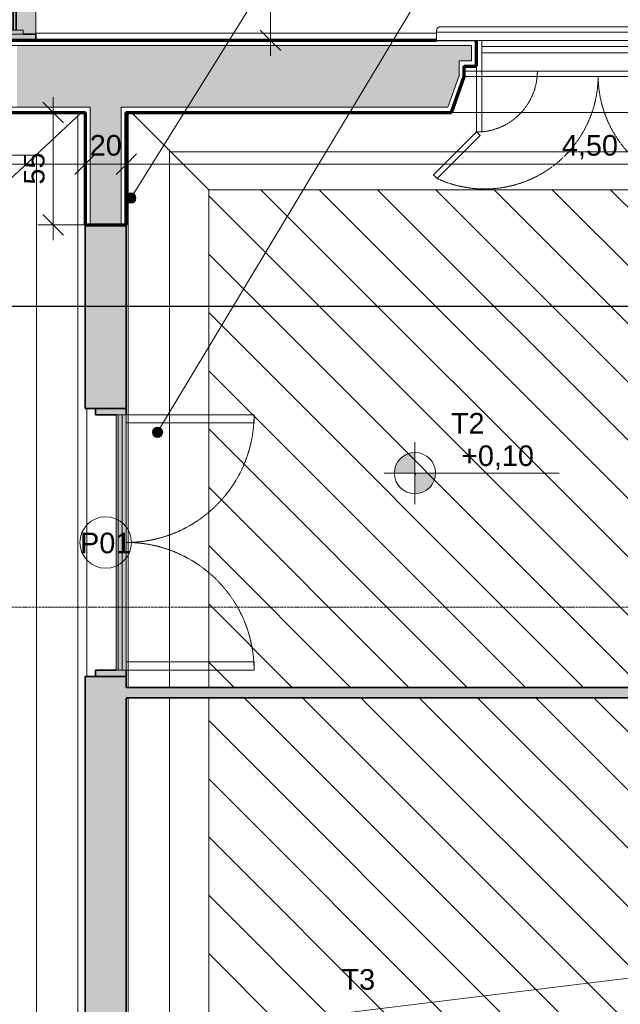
# Model space of a CAD drawing. Header units: millimetres. Extents: x -34717 to 9622, y -21919 to 4394.
# Tile 49 of 67: x -2019 to 896, y -7836 to -3058. Entities that reach past the tile are written whole.
import ezdxf

# ---------------------------------------------------------------- set-up
doc = ezdxf.new("R2010")
doc.units = ezdxf.units.MM
for name, pattern in [('_Tracejado médio', [4, 3, -1]), ('_Tracejado pequeno', [2.25, 1.5, -0.75]), ('_Traço - ponto', [16, 12, -2, 0, -2])]:
    doc.linetypes.add(name, pattern=pattern)
for name, color, linetype, lineweight in [('A-ANNO-DIMS', 211, 'Continuous', 9), ('A-ANNO-DIMS-50', 211, 'Continuous', 9), ('A-DOOR', 31, 'Continuous', 25), ('A-DOOR-HDLN', 31, 'Continuous', 25), ('A-DOOR-IDEN', 31, 'Continuous', 9), ('A-FLOR', 192, 'Continuous', 25), ('A-FLOR-PATT', 8, 'Continuous', 25), ('A-GENM', 13, 'Continuous', 25), ('A-GLAZ', 151, 'Continuous', 18), ('A-GLAZ-HDLN', 1, '_Tracejado pequeno', 18), ('A-WALL', 113, 'Continuous', 25), ('A-WALL-PATT', 111, 'Continuous', 25), ('G-ANNO-DIMS', 111, 'Continuous', 9), ('G-ANNO-SYMB', 111, 'Continuous', 9), ('G-ANNO-TEXT', 231, 'Continuous', 9), ('I-WALL', 2, 'Continuous', 25), ('S-GRID', 1, 'Continuous', 9)]:
    doc.layers.add(name, color=color, linetype=linetype, lineweight=lineweight)
doc.styles.add('Arial_4', font='arial.ttf', dxfattribs={"height": 100})
doc.dimstyles.new('Diagonal_-_2_0mm_Arial', dxfattribs={"dimscale": 304.8, "dimtxt": 102.02594, "dimasz": 0.328084, "dimexe": 0.246063, "dimexo": 0.0625, "dimgap": 0.024606, "dimtad": 1, "dimlfac": 0.001, "dimrnd": 0.01, "dimzin": 0, "dimdsep": 46, "dimtxsty": 'Arial_4', "dimblk1": 'OBLIQUE', "dimblk2": 'OBLIQUE', "dimsah": 1, "dimcen": 0.09, "dimdle": 0.246063, "dimadec": 0, "dimazin": 0, "dimtfac": 1, "dimtdec": 4, "dimtix": 1, "dimtmove": 0, "dimatfit": 3, "dimfxl": 0.492126, "dimfxlon": 1, "dimtvp": 1, "dimtolj": 1, "dimtzin": 0, "dimarcsym": 2})
doc.dimstyles.new('Diagonal_-_2_0mm_Arial_2', dxfattribs={"dimscale": 304.8, "dimtxt": 102.02594, "dimasz": 0.328084, "dimexe": 0.246063, "dimexo": 0.0625, "dimgap": 0.024606, "dimtad": 1, "dimdec": 0, "dimlfac": 0.1, "dimdsep": 46, "dimtxsty": 'Arial_4', "dimblk1": 'OBLIQUE', "dimblk2": 'OBLIQUE', "dimsah": 1, "dimcen": 0.09, "dimdle": 0.246063, "dimadec": 0, "dimazin": 0, "dimtfac": 1, "dimtdec": 4, "dimtix": 1, "dimtmove": 0, "dimatfit": 3, "dimfxl": 0.492126, "dimfxlon": 1, "dimtvp": 1, "dimtolj": 1, "dimtzin": 0, "dimarcsym": 2})

# ---------------------------------------------------------------- blocks, each defined once
blk = doc.blocks.new('porta dupla - P01 - 1_30 x 2_60 m-4336735-PLANTA TÉRREO - MANTER _ DEMOLIR')
at = {"layer": 'A-DOOR', "linetype": '_Tracejado médio', "lineweight": 18}
h = blk.add_hatch(color=21, dxfattribs=at)
h.paths.add_polyline_path([(650, 100), (620, 100), (620, -50), (650, -50), (650, 80)], flags=0)
h.paths.add_polyline_path([(-620, 50), (-620, 100), (-650, 100), (-650, -50), (-620, -50)], flags=0)
h = blk.add_hatch(color=41, dxfattribs=at)
h.paths.add_polyline_path([(620, 60), (-620, 60), (-620, 50), (620, 50)], flags=0)
h.paths.add_polyline_path([(620, 80), (620, 100), (-620, 100), (-620, 80), (600, 80)], flags=0)
blk.add_hatch(color=41, dxfattribs=at).paths.add_polyline_path([(620, 80), (-620, 80), (-620, 60), (620, 60)], flags=0)
at = {"layer": 'A-DOOR', "color": 40, "linetype": '_Tracejado médio', "lineweight": 18}
for p, q in [((-580, 720), (-620, 720)), ((-620, 720), (-620, 100)), ((-580, 100), (-580, 720)), ((580, 100), (580, 720)), ((580, 720), (620, 720)), ((620, 720), (620, 100)), ((-620, 100), (-580, 100)), ((-620, 100), (620, 100)), ((-620, 100), (-620, 80)), ((620, 100), (580, 100)), ((620, 100), (620, 80)), ((-620, 80), (620, 80)), ((-620, 80), (-620, 60)), ((-620, 60), (-620, 50)), ((-620, 60), (620, 60)), ((620, 50), (-620, 50)), ((620, 60), (620, 80)), ((620, 60), (620, 50))]:
    blk.add_line(p, q, dxfattribs=at)
at = {"layer": 'A-DOOR', "color": 30, "linetype": '_Tracejado médio', "lineweight": 35}
for p, q in [((-650, 100), (-620, 100)), ((620, 100), (650, 100)), ((-620, 50), (-620, -50)), ((620, -50), (620, 50)), ((-620, -50), (-650, -50)), ((650, -50), (620, -50))]:
    blk.add_line(p, q, dxfattribs=at)
at = {"layer": 'A-DOOR-HDLN', "color": 40, "linetype": '_Tracejado médio', "lineweight": 18}
for centre, start, end in [((-620, 100), 360, 90), ((620, 100), 90, 180)]:
    blk.add_arc(centre, 620, start, end, dxfattribs=at)
blk = doc.blocks.new('Window_CV - Window_CV - 1 divisão-4329170-PLANTA TÉRREO - MANTER _ DEMOLIR')
at = {"layer": 'A-GLAZ'}
for p, q in [((-565, 145), (-565, 175)), ((-565, 145), (-565, 115)), ((565, 145), (-565, 145)), ((565, 175), (565, 145)), ((565, 115), (565, 145)), ((-565, 25), (-565, 115)), ((565, 115), (-565, 115)), ((565, 115), (565, 25)), ((-590, 25), (-590, 50)), ((-590, 50), (-590, 25)), ((590, 50), (590, 25)), ((590, 25), (590, 50)), ((-650, 25), (-590, 25)), ((-590, -269.6), (-590, 25)), ((-590, 25), (-565, 25)), ((-590, 25), (-565, 25)), ((-565, 25), (-565, -269.6)), ((565, 25), (-565, 25)), ((565, 25), (565, -270.4)), ((590, 25), (565, 25)), ((565, 25), (590, 25)), ((590, -270.4), (590, 25)), ((590, 25), (650, 25)), ((-798.6, -478.2), (-590, -269.6)), ((-590, -269.6), (-572.3, -287.3)), ((-565, -269.6), (-590, -269.6)), ((565, -270.4), (590, -270.4)), ((590, -270.4), (572.3, -288.1)), ((798.6, -479), (590, -270.4)), ((-572.3, -287.3), (-780.9, -495.9)), ((572.3, -288.1), (780.9, -496.7)), ((-780.9, -495.9), (-798.6, -478.2)), ((780.9, -496.7), (798.6, -479))]:
    blk.add_line(p, q, dxfattribs=at)
at = {"layer": 'A-GLAZ-HDLN'}
for centre, radius, start, end in [((-590, 25), 295, 274.8614, 360), ((590, 25), 295, 180, 265.1386), ((-550.7, 4.5), 550.8, 245.2954, 359.5346), ((551.4, 4.8), 551.5, 180.4963, 294.5899)]:
    blk.add_arc(centre, radius, start, end, dxfattribs=at)
blk = doc.blocks.new('ornamento esquadrias - ornamento esquadrias-4133635-PLANTA TÉRREO - MANTER _ DEMOLIR')
at = {"layer": 'A-GENM', "lineweight": 18}
for p, q in [((3348.9, -6098.2), (3348.9, -4528.8)), ((3348.9, -4528.8), (3388.9, -4528.8)), ((3388.9, -4528.8), (3388.9, -6098.2)), ((3413.9, -6081.1), (3413.9, -4545.8)), ((3348.9, -6098.2), (3388.9, -6098.2))]:
    blk.add_line(p, q, dxfattribs=at)
for points, knots in [([(3388.9, -4528.8), (3391.1, -4528.8), (3394.4, -4529), (3398.5, -4529.7), (3401.4, -4530.4), (3404, -4531.3), (3406.4, -4532.4), (3408.1, -4533.5), (3409.3, -4534.5), (3410.6, -4535.8), (3411.6, -4537.2), (3412.4, -4538.6), (3412.8, -4539.5), (3413.3, -4540.8), (3413.6, -4542.4), (3413.9, -4544.5), (3413.9, -4546.2), (3413.8, -4547.4)], [0, 0, 0, 0, 0.142857, 0.214286, 0.285714, 0.357143, 0.428571, 0.5, 0.535714, 0.571429, 0.678571, 0.705357, 0.732143, 0.785714, 0.839286, 0.892857, 1, 1, 1, 1]), ([(3413.8, -6079.6), (3414, -6081.1), (3413.9, -6083.4), (3413.3, -6086.2), (3412.7, -6087.9), (3412, -6089.1), (3411.3, -6090.3), (3410.4, -6091.5), (3409.3, -6092.5), (3408.1, -6093.5), (3406.6, -6094.5), (3404.7, -6095.4), (3402.1, -6096.4), (3399.3, -6097.2), (3396.2, -6097.7), (3393, -6098.1), (3390.6, -6098.2), (3388.9, -6098.2)], [0, 0, 0, 0, 0.142857, 0.214286, 0.285714, 0.321429, 0.357143, 0.428571, 0.464286, 0.5, 0.571429, 0.625, 0.678571, 0.785714, 0.839286, 0.892857, 1, 1, 1, 1])]:
    blk.add_open_spline(points, degree=3, knots=knots, dxfattribs=at)
blk = doc.blocks.new('JANELA - Paineis _1x3_ 0_50 x _80-4010621-PLANTA TÉRREO - MANTER _ DEMOLIR')
at = {"layer": 'A-GENM', "linetype": '_Tracejado médio', "lineweight": 18}
for points in [[(-220, -30), (-200, -30), (-200, 30), (-220, 30)], [(200, -30), (220, -30), (220, 30), (200, 30)]]:
    blk.add_hatch(color=41, dxfattribs=at).paths.add_polyline_path(points, flags=0)
at = {"layer": 'A-GLAZ', "linetype": '_Tracejado médio'}
h = blk.add_hatch(color=21, dxfattribs=at)
h.paths.add_polyline_path([(220, -90), (250, -90), (250, 90), (220, 90), (220, -30)], flags=0)
h.paths.add_polyline_path([(-250, -90), (-220, -90), (-220, 90), (-250, 90), (-250, -30)], flags=0)
h = blk.add_hatch(color=41, dxfattribs=at)
h.paths.add_polyline_path([(200, -90), (220, -90), (220, -30), (200, -30), (200, -20), (-200, -20), (-200, -30), (-220, -30), (-220, -90), (-118.9, -90)], flags=0)
h.paths.add_polyline_path([(-200, -5), (200, -5), (200, 30), (220, 30), (220, 90), (-220, 90), (-220, 30), (-200, 30)], flags=0)
blk.add_hatch(color=21, dxfattribs=at).paths.add_polyline_path([(200, -20), (200, -5), (-200, -5), (-200, -20), (-118.9, -20)], flags=0)
at = {"layer": 'A-GENM', "color": 40, "linetype": '_Tracejado médio', "lineweight": 18}
for p, q in [((-200, 30), (-220, 30)), ((-220, 30), (-220, -30)), ((-200, -30), (-200, 30)), ((220, 30), (200, 30)), ((200, 30), (200, -30)), ((220, -30), (220, 30)), ((-220, -30), (-200, -30)), ((200, -30), (220, -30))]:
    blk.add_line(p, q, dxfattribs=at)
at = {"layer": 'A-GLAZ', "color": 30, "linetype": '_Tracejado médio', "lineweight": 35}
for p, q in [((-220, 90), (-250, 90)), ((-250, 90), (-250, -90)), ((-220, 30), (-220, 90)), ((250, 90), (220, 90)), ((220, 90), (220, 30)), ((250, -90), (250, 90)), ((-220, -90), (-220, -30)), ((200, -5), (-200, -5)), ((-200, -20), (200, -20)), ((220, -30), (220, -90)), ((-250, -90), (-220, -90)), ((220, -90), (250, -90))]:
    blk.add_line(p, q, dxfattribs=at)
at = {"layer": 'A-GLAZ', "color": 40, "linetype": '_Tracejado médio'}
for p, q in [((-220, 90), (220, 90)), ((220, -90), (-220, -90))]:
    blk.add_line(p, q, dxfattribs=at)
at = {"layer": 'A-GLAZ-HDLN', "color": 40, "linetype": '_Tracejado médio'}
for p, q in [((-250, -90), (-250, 90)), ((-250, 90), (-220, 90)), ((-220, 90), (-220, -90)), ((220, -90), (220, 90)), ((220, 90), (250, 90)), ((250, 90), (250, -90)), ((-200, -20), (-200, -5)), ((-200, -5), (200, -5)), ((200, -20), (-200, -20)), ((200, -5), (200, -20)), ((-220, -90), (-250, -90)), ((250, -90), (220, -90))]:
    blk.add_line(p, q, dxfattribs=at)
blk = doc.blocks.new('Embasamento - Embasamento-4325691-PLANTA TÉRREO - MANTER _ DEMOLIR')
at = {"layer": 'A-GENM', "lineweight": 18}
blk.add_line((-1941.1, -3123.5), (4.2, -3123.5), dxfattribs=at)
blk = doc.blocks.new('DIMBLOCK29-PLANTA TÉRREO - MANTER _ DEMOLIR')
at = {"layer": 'A-ANNO-DIMS-50'}
for p, q in [((-1701.1, -3609.9), (-1701.1, -3834.9)), ((-1701.1, -3759.9), (-1701.1, -3609.9)), ((-1501.1, -3609.9), (-1501.1, -3834.9)), ((-1501.1, -3759.9), (-1501.1, -3609.9)), ((-1776.1, -3759.9), (-1501.1, -3759.9))]:
    blk.add_line(p, q, dxfattribs=at)
at = {"layer": 'A-ANNO-DIMS-50', "lineweight": 18}
for p, q in [((-1701.1, -3759.9), (-1651.1, -3709.9)), ((-1501.1, -3759.9), (-1451.1, -3709.9)), ((-1701.1, -3759.9), (-1751.1, -3809.9)), ((-1501.1, -3759.9), (-1551.1, -3809.9))]:
    blk.add_line(p, q, dxfattribs=at)
at = {"layer": 'A-ANNO-DIMS-50', "color": 0, "insert": (-1678.7, -3617.8), "char_height": 100, "width": 186.088, "attachment_point": 1, "line_spacing_factor": 0.941778, "style": 'Arial_4'}
blk.add_mtext('20', dxfattribs=at)
blk = doc.blocks.new('_Oblique')
at = {"color": 0, "linetype": 'ByBlock', "lineweight": -2}
blk.add_line((-0.5, -0.5), (0.5, 0.5), dxfattribs=at)
blk = doc.blocks.new('DIMBLOCK30-PLANTA TÉRREO - MANTER _ DEMOLIR')
at = {"layer": 'A-ANNO-DIMS-50'}
for p, q in [((-1501.1, -3609.9), (-1501.1, -3834.9)), ((-1501.1, -3759.9), (-1501.1, -3609.9)), ((2998.9, -3609.9), (2998.9, -3834.9)), ((2998.9, -3759.9), (2998.9, -3609.9)), ((-1501.1, -3759.9), (3073.9, -3759.9))]:
    blk.add_line(p, q, dxfattribs=at)
at = {"layer": 'A-ANNO-DIMS-50', "lineweight": 18}
for p, q in [((-1501.1, -3759.9), (-1451.1, -3709.9)), ((2998.9, -3759.9), (3048.9, -3709.9)), ((-1501.1, -3759.9), (-1551.1, -3809.9)), ((2998.9, -3759.9), (2948.9, -3809.9))]:
    blk.add_line(p, q, dxfattribs=at)
at = {"layer": 'A-ANNO-DIMS-50', "color": 0, "insert": (613.2, -3617.8), "char_height": 100, "width": 325.653, "attachment_point": 1, "line_spacing_factor": 0.941778, "style": 'Arial_4'}
blk.add_mtext('4,50', dxfattribs=at)
blk = doc.blocks.new('DIMBLOCK85-PLANTA TÉRREO - MANTER _ DEMOLIR')
at = {"layer": 'A-ANNO-DIMS-50', "lineweight": 18}
for p, q in [((-801.4, -2658.5), (-851.4, -2608.5)), ((-801.4, -2658.5), (-751.4, -2708.5)), ((-801.4, -3158.5), (-851.4, -3108.5)), ((-801.4, -3158.5), (-751.4, -3208.5))]:
    blk.add_line(p, q, dxfattribs=at)
at = {"layer": 'A-ANNO-DIMS-50'}
for p, q in [((-951.4, -2658.5), (-726.4, -2658.5)), ((-801.4, -2658.5), (-951.4, -2658.5)), ((-801.4, -2658.5), (-801.4, -3233.5)), ((-651.4, -3158.5), (-876.4, -3158.5)), ((-801.4, -3158.5), (-651.4, -3158.5))]:
    blk.add_line(p, q, dxfattribs=at)
at = {"layer": 'A-ANNO-DIMS-50', "color": 0, "insert": (-943.5, -2986), "char_height": 100, "width": 186.088, "attachment_point": 1, "rotation": 90, "line_spacing_factor": 0.941778, "style": 'Arial_4'}
blk.add_mtext('50', dxfattribs=at)
blk = doc.blocks.new('DIMBLOCK118-PLANTA TÉRREO - MANTER _ DEMOLIR')
at = {"layer": 'A-ANNO-DIMS-50'}
for p, q in [((-6421.1, -3609.9), (-6421.1, -3834.9)), ((-6421.1, -3759.9), (-6421.1, -3609.9)), ((-1701.1, -3609.9), (-1701.1, -3834.9)), ((-1701.1, -3759.9), (-1701.1, -3609.9)), ((-6496.1, -3759.9), (-1626.1, -3759.9))]:
    blk.add_line(p, q, dxfattribs=at)
at = {"layer": 'A-ANNO-DIMS-50', "lineweight": 18}
for p, q in [((-6421.1, -3759.9), (-6371.1, -3709.9)), ((-1701.1, -3759.9), (-1651.1, -3709.9)), ((-6421.1, -3759.9), (-6471.1, -3809.9)), ((-1701.1, -3759.9), (-1751.1, -3809.9))]:
    blk.add_line(p, q, dxfattribs=at)
at = {"layer": 'A-ANNO-DIMS-50', "color": 0, "insert": (-4196.8, -3617.8), "char_height": 100, "width": 325.653, "attachment_point": 1, "line_spacing_factor": 0.941778, "style": 'Arial_4'}
blk.add_mtext('4,72', dxfattribs=at)
blk = doc.blocks.new('TAG-Porta - Ref_ Porta-2416850-PLANTA TÉRREO - MANTER _ DEMOLIR')
at = {"layer": 'A-DOOR-IDEN'}
blk.add_circle((0, 0), 2.5, dxfattribs=at)
blk = doc.blocks.new('Spot Elevations - Spot elevation - Planta-10655-PLANTA TÉRREO - MANTER _ DEMOLIR')
at = {"layer": 'G-ANNO-DIMS'}
h = blk.add_hatch(color=256, dxfattribs=at)
edge = h.paths.add_edge_path(flags=0)
edge.add_line((0, 0), (-2, 0))
edge.add_arc((0, 0), 2, 90, 180, ccw=False)
edge.add_line((0, 2), (0, 0))
h = blk.add_hatch(color=256, dxfattribs=at)
edge = h.paths.add_edge_path(flags=0)
edge.add_line((0, 0), (2, 0))
edge.add_arc((0, 0), 2, 270, 360, ccw=False)
edge.add_line((0, -2), (0, 0))
for p, q in [((0, -3), (0, 3)), ((-3, 0), (14, 0))]:
    blk.add_line(p, q, dxfattribs=at)
blk.add_circle((0, 0), 2, dxfattribs=at)
blk = doc.blocks.new('DIMBLOCK205-PLANTA TÉRREO - MANTER _ DEMOLIR')
at = {"layer": 'A-ANNO-DIMS-50'}
for p, q in [((-1856.3, -4128.5), (-1856.3, -3433.5)), ((-2006.3, -3508.5), (-1781.3, -3508.5)), ((-1856.3, -3508.5), (-2006.3, -3508.5)), ((-1706.3, -4053.5), (-1931.3, -4053.5)), ((-1856.3, -4053.5), (-1706.3, -4053.5))]:
    blk.add_line(p, q, dxfattribs=at)
at = {"layer": 'A-ANNO-DIMS-50', "lineweight": 18}
for p, q in [((-1856.3, -3508.5), (-1906.3, -3458.5)), ((-1856.3, -3508.5), (-1806.3, -3558.5)), ((-1856.3, -4053.5), (-1906.3, -4003.5)), ((-1856.3, -4053.5), (-1806.3, -4103.5))]:
    blk.add_line(p, q, dxfattribs=at)
at = {"layer": 'A-ANNO-DIMS-50', "color": 0, "insert": (-1998.4, -3858.5), "char_height": 100, "width": 186.088, "attachment_point": 1, "rotation": 90, "line_spacing_factor": 0.941778, "style": 'Arial_4'}
blk.add_mtext('55', dxfattribs=at)

msp = doc.modelspace()

# ---------------------------------------------------------------- hatches: boundary and pattern name
at = {"layer": 'A-FLOR-PATT', "lineweight": 18}
h = msp.add_hatch(dxfattribs=at)
h.set_pattern_fill('FP_41', color=256, style=0, pattern_type=2)
h.set_pattern_definition([(0, (-129, 84.3), (0, 200), [])])
h.paths.add_polyline_path([(-2121.115, -3883.492), (-1718.977, -3508.492), (-6421.115, -3508.492), (-6046.115, -3883.492), (-2964.04, -3883.492)], flags=0)
h = msp.add_hatch(dxfattribs=at)
h.set_pattern_fill('FP_36', color=256, style=0, pattern_type=2)
h.set_pattern_definition([(270, (2263.15, -5927.86), (200, 1e-14), [])])
h.paths.add_polyline_path([(-1721.115, -9418.492), (-1701.115, -9418.492), (-1701.115, -6245.021), (-1692.167, -6245.021), (-1692.167, -4945.021), (-1701.115, -4945.021), (-1701.115, -3508.492), (-1719.579, -3509.053), (-2121.115, -3883.492), (-2121.115, -9018.492), (-1778.909, -9360.697)], flags=0)
h = msp.add_hatch(dxfattribs=at)
h.set_pattern_fill('FP_37', color=256, style=0, pattern_type=2)
h.set_pattern_definition([(90, (-7491.88, -4997.1), (-200, 1e-14), [])])
h.paths.add_polyline_path([(-1501.115, -9418.492), (-1101.115, -9018.492), (-1101.115, -6348.492), (-1501.115, -6348.492), (-1501.115, -9032.492)], flags=0)
h.paths.add_polyline_path([(-1501.115, -6298.492), (-1101.115, -6298.492), (-1101.115, -3883.492), (-1476.115, -3508.492), (-1501.115, -3508.492), (-1501.115, -6296.902)], flags=0)
h = msp.add_hatch(dxfattribs=at)
h.set_pattern_fill('FP_39', color=256, style=0, pattern_type=2)
h.set_pattern_definition([(0, (-129, 100), (0, 200), [])])
h.paths.add_polyline_path([(-1101.115, -3883.492), (2598.885, -3883.492), (2997.323, -3508.492), (-1476.115, -3508.492), (-1423.295, -3561.312)], flags=0)
h = msp.add_hatch(dxfattribs=at)
h.set_pattern_fill('FP_23', color=256, style=0, pattern_type=2)
h.set_pattern_definition([(315, (-7844.11, -11029.7), (141.4214, 141.4214), [])])
h.paths.add_polyline_path([(-1101.115, -9018.492), (2598.885, -9018.492), (2598.885, -6348.492), (-1101.115, -6348.492), (-1101.115, -8641.693)], flags=0)
h.paths.add_polyline_path([(-1101.115, -6298.492), (2598.885, -6298.492), (2598.885, -3883.492), (-1101.115, -3883.492), (-1101.115, -6296.902)], flags=0)
at = {"layer": 'A-WALL-PATT'}
h = msp.add_hatch(color=256, dxfattribs=at)
h.paths.add_polyline_path([(2727.241, -3483.492), (3023.885, -3483.492), (3023.885, -3183.492), (1403.885, -3183.492), (1403.885, -3258.492), (1463.885, -3258.492), (1463.885, -3333.492), (1465.372, -3333.492), (1517.872, -3483.492), (2094.876, -3483.492)], flags=0)
h.paths.add_polyline_path([(59.898, -3483.492), (112.398, -3333.492), (113.885, -3333.492), (113.885, -3258.492), (173.885, -3258.492), (173.885, -3183.492), (-2031.115, -3183.492), (-2031.115, -3483.492), (-434.582, -3483.492)], flags=0)
msp.add_hatch(color=256, dxfattribs=at).paths.add_polyline_path([(-1526.115, -4053.492), (-1526.115, -3483.492), (-1676.115, -3483.492), (-1676.115, -4053.492)], flags=0)
at = {"layer": 'A-WALL-PATT', "lineweight": 18}
h = msp.add_hatch(color=21, dxfattribs=at)
h.paths.add_polyline_path([(-1699.311, -8873.492), (-1501.115, -8873.492), (-1501.115, -6245.021), (-1701.115, -6245.021), (-1701.115, -8873.492)], flags=0)
h.paths.add_polyline_path([(-1501.115, -4945.021), (-1501.115, -4053.492), (-1701.115, -4053.492), (-1701.115, -4945.021)], flags=0)
msp.add_hatch(color=21, dxfattribs=at).paths.add_polyline_path([(2998.885, -6348.492), (2998.885, -6298.492), (-1501.115, -6298.492), (-1501.115, -6348.492), (2094.876, -6348.492)], flags=0)
at = {"layer": 'G-ANNO-TEXT'}
h = msp.add_hatch(color=7, dxfattribs=at)
edge = h.paths.add_edge_path(flags=0)
edge.add_arc((-1479.239, -3923.912), 25, 0, 360)
h = msp.add_hatch(color=7, dxfattribs=at)
edge = h.paths.add_edge_path(flags=0)
edge.add_arc((-1349.698, -5060.602), 25, 0, 360)

# ---------------------------------------------------------------- linework, layer by layer
at = {"layer": 'A-FLOR', "lineweight": 18}
for p, q in [((-1718.977, -3508.492), (-2121.115, -3883.492)), ((-1101.115, -3883.492), (-1476.155, -3508.452)), ((-1101.115, -6298.492), (-1101.115, -3883.492)), ((-1101.115, -3883.492), (2598.885, -3883.492)), ((-1692.167, -6245.021), (-1692.167, -4945.021)), ((-1101.115, -9018.492), (-1101.115, -6348.492))]:
    msp.add_line(p, q, dxfattribs=at)
at = {"layer": 'A-WALL', "lineweight": 18}
for p, q in [((196.385, -3160.992), (-3478.615, -3160.992)), ((173.885, -3183.492), (-3456.115, -3183.492)), ((173.885, -3258.492), (173.885, -3183.492)), ((196.385, -3280.992), (196.385, -3160.992)), ((113.885, -3258.492), (173.885, -3258.492)), ((113.885, -3333.492), (113.885, -3258.492)), ((136.385, -3280.992), (196.385, -3280.992)), ((136.385, -3333.492), (136.385, -3280.992)), ((59.898, -3483.492), (112.398, -3333.492)), ((75.861, -3505.992), (136.236, -3333.492)), ((113.885, -3333.492), (112.398, -3333.492)), ((138.885, -3333.492), (1438.885, -3333.492)), ((-3402.128, -3483.492), (-1676.115, -3483.492)), ((-1676.115, -4053.492), (-1676.115, -3483.492)), ((-1526.115, -4053.492), (-1526.115, -3483.492)), ((-1526.115, -3483.492), (59.898, -3483.492)), ((-3418.091, -3505.992), (-1698.615, -3505.992)), ((-1698.615, -4053.492), (-1698.615, -3505.992)), ((-1503.615, -4053.492), (-1503.615, -3505.992)), ((-1503.615, -3505.992), (75.861, -3505.992)), ((1500.135, -3508.492), (77.635, -3508.492))]:
    msp.add_line(p, q, dxfattribs=at)
at = {"layer": 'A-WALL', "lineweight": 70}
for p, q in [((4.192, -3158.492), (-2921.115, -3158.492)), ((198.885, -3283.492), (198.885, -3158.492)), ((138.885, -3333.492), (138.885, -3283.492)), ((138.885, -3283.492), (198.885, -3283.492)), ((77.635, -3508.492), (138.885, -3333.492)), ((-3419.865, -3508.492), (-1701.115, -3508.492)), ((-1701.115, -3508.492), (-1701.115, -4053.492)), ((-1501.115, -4053.492), (-1501.115, -3508.492)), ((-1501.115, -3508.492), (77.635, -3508.492)), ((-1701.115, -4053.492), (-1501.115, -4053.492))]:
    msp.add_line(p, q, dxfattribs=at)
at = {"layer": 'A-WALL', "color": 30, "linetype": '_Tracejado médio', "lineweight": 35}
for p, q in [((-1701.115, -4053.492), (-1701.115, -4945.021)), ((-1501.115, -4053.492), (-1701.115, -4053.492)), ((-1501.115, -4945.021), (-1501.115, -4053.492)), ((-1701.115, -4945.021), (-1501.115, -4945.021)), ((-1701.115, -6245.021), (-1701.115, -8873.492)), ((-1501.115, -6245.021), (-1701.115, -6245.021)), ((-1501.115, -6298.492), (-1501.115, -6245.021)), ((-1501.115, -8873.492), (-1501.115, -6348.492))]:
    msp.add_line(p, q, dxfattribs=at)
at = {"layer": 'G-ANNO-DIMS'}
for p, q in [((-97.057, -5258.742), (-100.299, -5258.742)), ((-97.057, -5266.758), (-97.057, -5258.742))]:
    msp.add_line(p, q, dxfattribs=at)
at = {"layer": 'G-ANNO-SYMB', "lineweight": 25}
msp.add_line((6430.214, -4449.309), (-33917.121, -4449.309), dxfattribs=at)
at = {"layer": 'G-ANNO-TEXT', "color": 7}
for p, q in [((-1479.239, -3923.912), (-51.416, -1633.886)), ((-1349.698, -5060.602), (409.533, -2134.337)), ((-1476.115, -8004.547), (4676.754, -7250.733))]:
    msp.add_line(p, q, dxfattribs=at)
for centre in [(-1479.239, -3923.912), (-1349.698, -5060.602)]:
    msp.add_circle(centre, 25, dxfattribs=at)
at = {"layer": 'I-WALL', "color": 30, "linetype": '_Tracejado médio', "lineweight": 35}
for p, q in [((2998.885, -6298.492), (-1501.115, -6298.492)), ((-1501.115, -6348.492), (2998.885, -6348.492))]:
    msp.add_line(p, q, dxfattribs=at)
at = {"layer": 'S-GRID', "linetype": '_Traço - ponto'}
msp.add_line((6504.181, -5908.492), (-33608.19, -5908.492), dxfattribs=at)

# ---------------------------------------------------------------- block references
at = {"layer": 'A-DOOR', "color": 40, "linetype": '_Tracejado médio', "lineweight": 18, "rotation": 269.9999999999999}
msp.add_blockref('porta dupla - P01 - 1_30 x 2_60 m-4336735-PLANTA TÉRREO - MANTER _ DEMOLIR', (-1601.115, -5595.021), dxfattribs=at)
at = {"layer": 'A-DOOR-IDEN', "xscale": 49.99999999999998, "yscale": 49.99999999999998, "zscale": 49.99999999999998}
msp.add_blockref('TAG-Porta - Ref_ Porta-2416850-PLANTA TÉRREO - MANTER _ DEMOLIR', (-1601.115, -5595.021), dxfattribs=at)
at = {"layer": 'A-GENM', "lineweight": 18}
msp.add_blockref('Embasamento - Embasamento-4325691-PLANTA TÉRREO - MANTER _ DEMOLIR', (0, 0), dxfattribs=at)
at = {"layer": 'A-GENM', "lineweight": 18, "rotation": 89.99999999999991}
msp.add_blockref('ornamento esquadrias - ornamento esquadrias-4133635-PLANTA TÉRREO - MANTER _ DEMOLIR', (-4524.607, -6507.377), dxfattribs=at)
at = {"layer": 'A-GLAZ', "color": 40, "linetype": '_Tracejado médio', "rotation": 269.9999999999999}
msp.add_blockref('JANELA - Paineis _1x3_ 0_50 x _80-4010621-PLANTA TÉRREO - MANTER _ DEMOLIR', (-2031.115, -2908.492), dxfattribs=at)
at = {"layer": 'A-GLAZ'}
msp.add_blockref('Window_CV - Window_CV - 1 divisão-4329170-PLANTA TÉRREO - MANTER _ DEMOLIR', (788.885, -3333.492), dxfattribs=at)
at = {"layer": 'G-ANNO-DIMS', "xscale": 49.99999999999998, "yscale": 49.99999999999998, "zscale": 49.99999999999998}
msp.add_blockref('Spot Elevations - Spot elevation - Planta-10655-PLANTA TÉRREO - MANTER _ DEMOLIR', (-100.299, -5258.742), dxfattribs=at)

# ---------------------------------------------------------------- texts
at = {"layer": 'A-DOOR-IDEN', "insert": (-1725.339, -5547.676), "char_height": 100, "width": 308.64969, "attachment_point": 1, "style": 'Arial_4'}
msp.add_mtext('P01', dxfattribs=at)
at = {"layer": 'G-ANNO-DIMS', "insert": (123.714, -5124.21), "char_height": 100, "width": 422.3698, "attachment_point": 1, "line_spacing_factor": 0.941778, "style": 'Arial_4'}
msp.add_mtext('+0,10', dxfattribs=at)
at = {"layer": 'G-ANNO-TEXT', "color": 7, "char_height": 100, "width": 200.42188, "attachment_point": 1, "style": 'Arial_4'}
for s, insert in [('T2', (74.573, -4966.689)), ('T3', (-456.574, -7665.673))]:
    msp.add_mtext(s, dxfattribs=dict(at, insert=insert))

# ---------------------------------------------------------------- dimensions: what is measured, and where the dimension line sits
at = {"layer": 'A-ANNO-DIMS'}
for base, p1, p2, override, picture, middle in [((-801.422, -3158.492), (-951.422, -2658.492), (-651.422, -3158.492), {"dimpost": '<>', "dimfxl": 583.095189}, 'DIMBLOCK85-PLANTA TÉRREO - MANTER _ DEMOLIR', (-859.979, -2908.492)), ((-1856.329360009, -3508.491622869), (-1706.329360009, -4053.491622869), (-2006.329360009, -3508.491622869), {"dimpost": '<>', "dimfxl": 622.113334}, 'DIMBLOCK205-PLANTA TÉRREO - MANTER _ DEMOLIR', (-1914.682020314, -3780.991622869))]:
    dim = msp.add_linear_dim(base=base, p1=p1, p2=p2, angle=90, dimstyle='Diagonal_-_2_0mm_Arial_2', override=override, dxfattribs=at)
    dim.commit()
    dim.dimension.update_dxf_attribs({"geometry": picture, "text_midpoint": middle})
for base, p1, p2, dimstyle, override, picture, middle in [((-1701.115, -3759.881), (-6421.115, -3609.881), (-1701.115, -3609.881), 'Diagonal_-_2_0mm_Arial', {"dimpost": '<>', "dimfxl": 4720}, 'DIMBLOCK118-PLANTA TÉRREO - MANTER _ DEMOLIR', (-4061.115, -3702.176)), ((-1501.115, -3759.881), (-1701.115, -3609.881), (-1501.115, -3609.881), 'Diagonal_-_2_0mm_Arial_2', {"dimpost": '<>', "dimfxl": 200}, 'DIMBLOCK29-PLANTA TÉRREO - MANTER _ DEMOLIR', (-1601.115, -3701.323)), ((2998.885, -3759.881), (-1501.115, -3609.881), (2998.885, -3609.881), 'Diagonal_-_2_0mm_Arial', {"dimpost": '<>', "dimfxl": 4500}, 'DIMBLOCK30-PLANTA TÉRREO - MANTER _ DEMOLIR', (748.885, -3701.323))]:
    dim = msp.add_linear_dim(base=base, p1=p1, p2=p2, dimstyle=dimstyle, override=override, dxfattribs=at)
    dim.commit()
    dim.dimension.update_dxf_attribs({"geometry": picture, "text_midpoint": middle})

doc.saveas('drawing.dxf')
